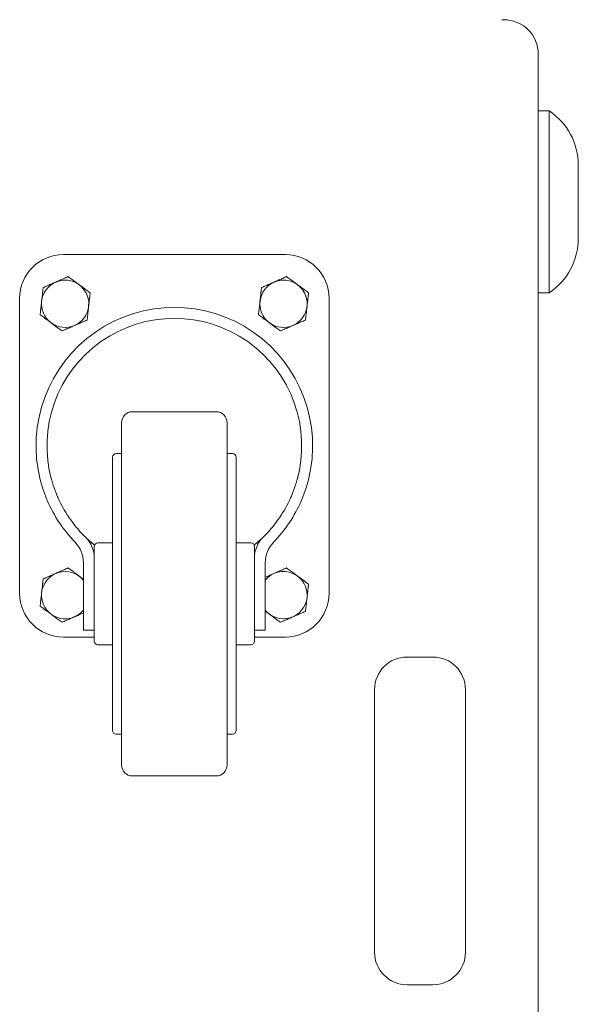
# Model space of a CAD drawing. Extents: x 22 to 3374, y -825 to 2267.
# Tile 6 of 12: x 350 to 503, y 1013 to 1283. Entities that reach past the tile are written whole.
import ezdxf

# ---------------------------------------------------------------- set-up
doc = ezdxf.new("R2010")
doc.units = 0
doc.layers.add('KF_SW_215E_SUSP_REAR', color=7, linetype='CONTINUOUS')

# ---------------------------------------------------------------- blocks, each defined once
blk = doc.blocks.new('KF_SW_215E_SUSP_REAR')
at = {"layer": 'KF_SW_215E_SUSP_REAR', "color": 7, "linetype": 'Continuous', "lineweight": 0}
for p, q in [((225.5, 0), (225, 0)), ((235, -1005.5), (235, -9.5)), ((238, -25), (235, -25)), ((238, -25), (238, -75)), ((246, -39.97), (246, -60.03)), ((246, -60.03), (246, -60.03)), ((104.5, -64.5), (165.5, -64.5)), ((100.2, -73), (100.49, -72.87)), ((100.49, -72.87), (100.78, -72.75)), ((100.78, -72.75), (101.05, -72.63)), ((101.05, -72.63), (101.33, -72.51)), ((101.33, -72.51), (101.6, -72.39)), ((101.6, -72.39), (101.87, -72.27)), ((101.87, -72.27), (102.13, -72.16)), ((102.13, -72.16), (102.4, -72.04)), ((102.4, -72.04), (102.67, -71.92)), ((102.67, -71.92), (102.93, -71.81)), ((102.93, -71.81), (103.2, -71.69)), ((103.2, -71.69), (103.47, -71.57)), ((103.47, -71.57), (103.75, -71.45)), ((103.75, -71.45), (104.03, -71.33)), ((104.03, -71.33), (104.31, -71.21)), ((104.31, -71.21), (104.6, -71.08)), ((104.6, -71.08), (104.9, -70.95)), ((104.9, -70.95), (105.2, -70.82)), ((105.2, -70.82), (105.52, -70.68)), ((105.52, -70.68), (105.84, -70.54)), ((105.84, -70.54), (106.13, -70.75)), ((106.13, -70.75), (106.4, -70.95)), ((106.4, -70.95), (106.67, -71.15)), ((106.67, -71.15), (106.93, -71.34)), ((106.93, -71.34), (107.18, -71.53)), ((107.18, -71.53), (107.43, -71.71)), ((107.43, -71.71), (107.68, -71.89)), ((107.68, -71.89), (107.92, -72.07)), ((107.92, -72.07), (108.16, -72.25)), ((108.16, -72.25), (108.39, -72.42)), ((108.39, -72.42), (108.63, -72.59)), ((108.63, -72.59), (108.86, -72.77)), ((108.86, -72.77), (109.09, -72.94)), ((109.09, -72.94), (109.33, -73.11)), ((160.2, -73), (160.49, -72.87)), ((160.49, -72.87), (160.78, -72.75)), ((160.78, -72.75), (161.05, -72.63)), ((161.05, -72.63), (161.33, -72.51)), ((161.33, -72.51), (161.6, -72.39)), ((161.6, -72.39), (161.87, -72.27)), ((161.87, -72.27), (162.13, -72.16)), ((162.13, -72.16), (162.4, -72.04)), ((162.4, -72.04), (162.67, -71.92)), ((162.67, -71.92), (162.93, -71.81)), ((162.93, -71.81), (163.2, -71.69)), ((163.2, -71.69), (163.47, -71.57)), ((163.47, -71.57), (163.75, -71.45)), ((163.75, -71.45), (164.03, -71.33)), ((164.03, -71.33), (164.31, -71.21)), ((164.31, -71.21), (164.6, -71.08)), ((164.6, -71.08), (164.9, -70.95)), ((164.9, -70.95), (165.2, -70.82)), ((165.2, -70.82), (165.52, -70.68)), ((165.52, -70.68), (165.84, -70.54)), ((165.84, -70.54), (166.13, -70.75)), ((166.13, -70.75), (166.4, -70.95)), ((166.4, -70.95), (166.67, -71.15)), ((166.67, -71.15), (166.93, -71.34)), ((166.93, -71.34), (167.18, -71.53)), ((167.18, -71.53), (167.43, -71.71)), ((167.43, -71.71), (167.68, -71.89)), ((167.68, -71.89), (167.92, -72.07)), ((167.92, -72.07), (168.16, -72.25)), ((168.16, -72.25), (168.39, -72.42)), ((168.39, -72.42), (168.63, -72.59)), ((168.63, -72.59), (168.86, -72.77)), ((168.86, -72.77), (169.09, -72.94)), ((169.09, -72.94), (169.33, -73.11)), ((98.71, -75.78), (98.73, -75.63)), ((98.73, -75.63), (98.74, -75.47)), ((98.74, -75.47), (98.76, -75.32)), ((98.76, -75.32), (98.78, -75.17)), ((98.78, -75.17), (98.8, -75.01)), ((98.8, -75.01), (98.81, -74.85)), ((98.81, -74.85), (98.83, -74.7)), ((98.83, -74.7), (98.85, -74.54)), ((98.85, -74.54), (98.87, -74.38)), ((98.87, -74.38), (98.89, -74.21)), ((98.89, -74.21), (98.9, -74.05)), ((98.9, -74.05), (98.92, -73.88)), ((98.92, -73.88), (98.94, -73.71)), ((98.94, -73.71), (98.96, -73.54)), ((98.96, -73.54), (99.29, -73.4)), ((99.29, -73.4), (99.6, -73.26)), ((99.6, -73.26), (99.91, -73.13)), ((99.91, -73.13), (100.2, -73)), ((109.33, -73.11), (109.56, -73.29)), ((109.56, -73.29), (109.8, -73.46)), ((109.8, -73.46), (110.04, -73.64)), ((110.04, -73.64), (110.29, -73.82)), ((110.29, -73.82), (110.54, -74)), ((110.54, -74), (110.79, -74.19)), ((110.79, -74.19), (111.05, -74.38)), ((111.05, -74.38), (111.32, -74.58)), ((111.32, -74.58), (111.59, -74.78)), ((111.59, -74.78), (111.88, -74.99)), ((111.8, -75.67), (111.79, -75.83)), ((111.82, -75.5), (111.8, -75.67)), ((111.84, -75.34), (111.82, -75.5)), ((111.86, -75.17), (111.84, -75.34)), ((111.88, -74.99), (111.86, -75.17)), ((158.71, -75.78), (158.73, -75.63)), ((158.73, -75.63), (158.74, -75.47)), ((158.74, -75.47), (158.76, -75.32)), ((158.76, -75.32), (158.78, -75.17)), ((158.78, -75.17), (158.8, -75.01)), ((158.8, -75.01), (158.81, -74.85)), ((158.81, -74.85), (158.83, -74.7)), ((158.83, -74.7), (158.85, -74.54)), ((158.85, -74.54), (158.87, -74.38)), ((158.87, -74.38), (158.89, -74.21)), ((158.89, -74.21), (158.9, -74.05)), ((158.9, -74.05), (158.92, -73.88)), ((158.92, -73.88), (158.94, -73.71)), ((158.94, -73.71), (158.96, -73.54)), ((158.96, -73.54), (159.29, -73.4)), ((159.29, -73.4), (159.6, -73.26)), ((159.6, -73.26), (159.91, -73.13)), ((159.91, -73.13), (160.2, -73)), ((169.33, -73.11), (169.56, -73.29)), ((169.56, -73.29), (169.8, -73.46)), ((169.8, -73.46), (170.04, -73.64)), ((170.04, -73.64), (170.29, -73.82)), ((170.29, -73.82), (170.54, -74)), ((170.54, -74), (170.79, -74.19)), ((170.79, -74.19), (171.05, -74.38)), ((171.05, -74.38), (171.32, -74.58)), ((171.32, -74.58), (171.59, -74.78)), ((171.59, -74.78), (171.88, -74.99)), ((171.8, -75.67), (171.79, -75.83)), ((171.82, -75.5), (171.8, -75.67)), ((171.84, -75.34), (171.82, -75.5)), ((171.86, -75.17), (171.84, -75.34)), ((171.88, -74.99), (171.86, -75.17)), ((238, -75), (235, -75)), ((92.5, -157.5), (92.5, -76.5)), ((98.41, -78.47), (98.42, -78.32)), ((98.42, -78.32), (98.44, -78.17)), ((98.44, -78.17), (98.46, -78.02)), ((98.46, -78.02), (98.47, -77.87)), ((98.47, -77.87), (98.49, -77.72)), ((98.49, -77.72), (98.51, -77.57)), ((98.51, -77.57), (98.52, -77.42)), ((98.52, -77.42), (98.54, -77.27)), ((98.54, -77.27), (98.56, -77.12)), ((98.56, -77.12), (98.57, -76.97)), ((98.57, -76.97), (98.59, -76.82)), ((98.59, -76.82), (98.61, -76.68)), ((98.61, -76.68), (98.62, -76.53)), ((98.62, -76.53), (98.64, -76.38)), ((98.64, -76.38), (98.66, -76.23)), ((98.66, -76.23), (98.68, -76.08)), ((98.68, -76.08), (98.69, -75.93)), ((98.69, -75.93), (98.71, -75.78)), ((111.51, -78.28), (111.49, -78.43)), ((111.53, -78.13), (111.51, -78.28)), ((111.54, -77.98), (111.53, -78.13)), ((111.56, -77.83), (111.54, -77.98)), ((111.58, -77.68), (111.56, -77.83)), ((111.59, -77.53), (111.58, -77.68)), ((111.61, -77.38), (111.59, -77.53)), ((111.63, -77.23), (111.61, -77.38)), ((111.64, -77.08), (111.63, -77.23)), ((111.66, -76.93), (111.64, -77.08)), ((111.68, -76.78), (111.66, -76.93)), ((111.7, -76.62), (111.68, -76.78)), ((111.71, -76.47), (111.7, -76.62)), ((111.73, -76.31), (111.71, -76.47)), ((111.75, -76.15), (111.73, -76.31)), ((111.77, -75.99), (111.75, -76.15)), ((111.79, -75.83), (111.77, -75.99)), ((158.41, -78.47), (158.42, -78.32)), ((158.42, -78.32), (158.44, -78.17)), ((158.44, -78.17), (158.46, -78.02)), ((158.46, -78.02), (158.47, -77.87)), ((158.47, -77.87), (158.49, -77.72)), ((158.49, -77.72), (158.51, -77.57)), ((158.51, -77.57), (158.52, -77.42)), ((158.52, -77.42), (158.54, -77.27)), ((158.54, -77.27), (158.56, -77.12)), ((158.56, -77.12), (158.57, -76.97)), ((158.57, -76.97), (158.59, -76.82)), ((158.59, -76.82), (158.61, -76.68)), ((158.61, -76.68), (158.62, -76.53)), ((158.62, -76.53), (158.64, -76.38)), ((158.64, -76.38), (158.66, -76.23)), ((158.66, -76.23), (158.68, -76.08)), ((158.68, -76.08), (158.69, -75.93)), ((158.69, -75.93), (158.71, -75.78)), ((171.51, -78.28), (171.49, -78.43)), ((171.53, -78.13), (171.51, -78.28)), ((171.54, -77.98), (171.53, -78.13)), ((171.56, -77.83), (171.54, -77.98)), ((171.58, -77.68), (171.56, -77.83)), ((171.59, -77.53), (171.58, -77.68)), ((171.61, -77.38), (171.59, -77.53)), ((171.63, -77.23), (171.61, -77.38)), ((171.64, -77.08), (171.63, -77.23)), ((171.66, -76.93), (171.64, -77.08)), ((171.68, -76.78), (171.66, -76.93)), ((171.7, -76.62), (171.68, -76.78)), ((171.71, -76.47), (171.7, -76.62)), ((171.73, -76.31), (171.71, -76.47)), ((171.75, -76.15), (171.73, -76.31)), ((171.77, -75.99), (171.75, -76.15)), ((171.79, -75.83), (171.77, -75.99)), ((177.5, -76.5), (177.5, -157.5)), ((98.12, -81.01), (98.14, -80.83)), ((98.41, -81.22), (98.12, -81.01)), ((98.14, -80.83), (98.16, -80.66)), ((98.16, -80.66), (98.18, -80.5)), ((98.18, -80.5), (98.2, -80.33)), ((98.2, -80.33), (98.21, -80.17)), ((98.21, -80.17), (98.23, -80.01)), ((98.23, -80.01), (98.25, -79.85)), ((98.25, -79.85), (98.27, -79.69)), ((98.27, -79.69), (98.29, -79.53)), ((98.29, -79.53), (98.3, -79.38)), ((98.3, -79.38), (98.32, -79.22)), ((98.32, -79.22), (98.34, -79.07)), ((98.34, -79.07), (98.36, -78.92)), ((98.36, -78.92), (98.37, -78.77)), ((98.37, -78.77), (98.39, -78.62)), ((98.39, -78.62), (98.41, -78.47)), ((111.2, -80.99), (111.19, -81.15)), ((111.22, -80.83), (111.2, -80.99)), ((111.24, -80.68), (111.22, -80.83)), ((111.26, -80.53), (111.24, -80.68)), ((111.27, -80.37), (111.26, -80.53)), ((111.29, -80.22), (111.27, -80.37)), ((111.31, -80.07), (111.29, -80.22)), ((111.32, -79.92), (111.31, -80.07)), ((111.34, -79.77), (111.32, -79.92)), ((111.36, -79.62), (111.34, -79.77)), ((111.38, -79.47), (111.36, -79.62)), ((111.39, -79.32), (111.38, -79.47)), ((111.41, -79.18), (111.39, -79.32)), ((111.43, -79.03), (111.41, -79.18)), ((111.44, -78.88), (111.43, -79.03)), ((111.46, -78.73), (111.44, -78.88)), ((111.48, -78.58), (111.46, -78.73)), ((111.49, -78.43), (111.48, -78.58)), ((158.12, -81.01), (158.14, -80.83)), ((158.41, -81.22), (158.12, -81.01)), ((158.14, -80.83), (158.16, -80.66)), ((158.16, -80.66), (158.18, -80.5)), ((158.18, -80.5), (158.2, -80.33)), ((158.2, -80.33), (158.21, -80.17)), ((158.21, -80.17), (158.23, -80.01)), ((158.23, -80.01), (158.25, -79.85)), ((158.25, -79.85), (158.27, -79.69)), ((158.27, -79.69), (158.29, -79.53)), ((158.29, -79.53), (158.3, -79.38)), ((158.3, -79.38), (158.32, -79.22)), ((158.32, -79.22), (158.34, -79.07)), ((158.34, -79.07), (158.36, -78.92)), ((158.36, -78.92), (158.37, -78.77)), ((158.37, -78.77), (158.39, -78.62)), ((158.39, -78.62), (158.41, -78.47)), ((171.2, -80.99), (171.19, -81.15)), ((171.22, -80.83), (171.2, -80.99)), ((171.24, -80.68), (171.22, -80.83)), ((171.26, -80.53), (171.24, -80.68)), ((171.27, -80.37), (171.26, -80.53)), ((171.29, -80.22), (171.27, -80.37)), ((171.31, -80.07), (171.29, -80.22)), ((171.32, -79.92), (171.31, -80.07)), ((171.34, -79.77), (171.32, -79.92)), ((171.36, -79.62), (171.34, -79.77)), ((171.38, -79.47), (171.36, -79.62)), ((171.39, -79.32), (171.38, -79.47)), ((171.41, -79.18), (171.39, -79.32)), ((171.43, -79.03), (171.41, -79.18)), ((171.44, -78.88), (171.43, -79.03)), ((171.46, -78.73), (171.44, -78.88)), ((171.48, -78.58), (171.46, -78.73)), ((171.49, -78.43), (171.48, -78.58)), ((98.68, -81.42), (98.41, -81.22)), ((98.95, -81.62), (98.68, -81.42)), ((99.21, -81.81), (98.95, -81.62)), ((99.46, -82), (99.21, -81.81)), ((99.71, -82.18), (99.46, -82)), ((99.96, -82.36), (99.71, -82.18)), ((100.2, -82.54), (99.96, -82.36)), ((100.44, -82.71), (100.2, -82.54)), ((100.67, -82.89), (100.44, -82.71)), ((100.91, -83.06), (100.67, -82.89)), ((101.14, -83.23), (100.91, -83.06)), ((101.37, -83.41), (101.14, -83.23)), ((101.61, -83.58), (101.37, -83.41)), ((101.84, -83.75), (101.61, -83.58)), ((102.08, -83.93), (101.84, -83.75)), ((108.13, -83.73), (107.87, -83.84)), ((108.4, -83.61), (108.13, -83.73)), ((108.67, -83.49), (108.4, -83.61)), ((108.95, -83.37), (108.67, -83.49)), ((109.22, -83.25), (108.95, -83.37)), ((109.51, -83.13), (109.22, -83.25)), ((109.8, -83), (109.51, -83.13)), ((110.09, -82.87), (109.8, -83)), ((110.4, -82.74), (110.09, -82.87)), ((110.71, -82.6), (110.4, -82.74)), ((111.04, -82.46), (110.71, -82.6)), ((111.06, -82.29), (111.04, -82.46)), ((111.08, -82.12), (111.06, -82.29)), ((111.1, -81.95), (111.08, -82.12)), ((111.11, -81.79), (111.1, -81.95)), ((111.13, -81.62), (111.11, -81.79)), ((111.15, -81.46), (111.13, -81.62)), ((111.17, -81.3), (111.15, -81.46)), ((111.19, -81.15), (111.17, -81.3)), ((158.68, -81.42), (158.41, -81.22)), ((158.95, -81.62), (158.68, -81.42)), ((159.21, -81.81), (158.95, -81.62)), ((159.46, -82), (159.21, -81.81)), ((159.71, -82.18), (159.46, -82)), ((159.96, -82.36), (159.71, -82.18)), ((160.2, -82.54), (159.96, -82.36)), ((160.44, -82.71), (160.2, -82.54)), ((160.67, -82.89), (160.44, -82.71)), ((160.91, -83.06), (160.67, -82.89)), ((161.14, -83.23), (160.91, -83.06)), ((161.37, -83.41), (161.14, -83.23)), ((161.61, -83.58), (161.37, -83.41)), ((161.84, -83.75), (161.61, -83.58)), ((162.08, -83.93), (161.84, -83.75)), ((168.13, -83.73), (167.87, -83.84)), ((168.4, -83.61), (168.13, -83.73)), ((168.67, -83.49), (168.4, -83.61)), ((168.95, -83.37), (168.67, -83.49)), ((169.22, -83.25), (168.95, -83.37)), ((169.51, -83.13), (169.22, -83.25)), ((169.8, -83), (169.51, -83.13)), ((170.09, -82.87), (169.8, -83)), ((170.4, -82.74), (170.09, -82.87)), ((170.71, -82.6), (170.4, -82.74)), ((171.04, -82.46), (170.71, -82.6)), ((171.06, -82.29), (171.04, -82.46)), ((171.08, -82.12), (171.06, -82.29)), ((171.1, -81.95), (171.08, -82.12)), ((171.11, -81.79), (171.1, -81.95)), ((171.13, -81.62), (171.11, -81.79)), ((171.15, -81.46), (171.13, -81.62)), ((171.17, -81.3), (171.15, -81.46)), ((171.19, -81.15), (171.17, -81.3)), ((102.32, -84.11), (102.08, -83.93)), ((102.57, -84.29), (102.32, -84.11)), ((102.82, -84.47), (102.57, -84.29)), ((103.07, -84.66), (102.82, -84.47)), ((103.33, -84.85), (103.07, -84.66)), ((103.6, -85.05), (103.33, -84.85)), ((103.87, -85.25), (103.6, -85.05)), ((104.16, -85.46), (103.87, -85.25)), ((104.48, -85.32), (104.16, -85.46)), ((104.8, -85.18), (104.48, -85.32)), ((105.1, -85.05), (104.8, -85.18)), ((105.4, -84.92), (105.1, -85.05)), ((105.69, -84.79), (105.4, -84.92)), ((105.97, -84.67), (105.69, -84.79)), ((106.25, -84.55), (105.97, -84.67)), ((106.53, -84.43), (106.25, -84.55)), ((106.8, -84.31), (106.53, -84.43)), ((107.07, -84.19), (106.8, -84.31)), ((107.33, -84.08), (107.07, -84.19)), ((107.6, -83.96), (107.33, -84.08)), ((107.87, -83.84), (107.6, -83.96)), ((162.32, -84.11), (162.08, -83.93)), ((162.57, -84.29), (162.32, -84.11)), ((162.82, -84.47), (162.57, -84.29)), ((163.07, -84.66), (162.82, -84.47)), ((163.33, -84.85), (163.07, -84.66)), ((163.6, -85.05), (163.33, -84.85)), ((163.87, -85.25), (163.6, -85.05)), ((164.16, -85.46), (163.87, -85.25)), ((164.48, -85.32), (164.16, -85.46)), ((164.8, -85.18), (164.48, -85.32)), ((165.1, -85.05), (164.8, -85.18)), ((165.4, -84.92), (165.1, -85.05)), ((165.69, -84.79), (165.4, -84.92)), ((165.97, -84.67), (165.69, -84.79)), ((166.25, -84.55), (165.97, -84.67)), ((166.53, -84.43), (166.25, -84.55)), ((166.8, -84.31), (166.53, -84.43)), ((167.07, -84.19), (166.8, -84.31)), ((167.33, -84.08), (167.07, -84.19)), ((167.6, -83.96), (167.33, -84.08)), ((167.87, -83.84), (167.6, -83.96)), ((146.5, -107.65), (123.5, -107.65)), ((120.5, -110.65), (120.5, -150.2)), ((149.5, -110.65), (149.5, -150.2)), ((118, -120.15), (118, -194.68)), ((120.5, -119.15), (119, -119.15)), ((151, -119.15), (149.5, -119.15)), ((152, -120.15), (152, -194.68)), ((98.22, -126.55), (98.17, -126.37)), ((98.27, -126.75), (98.22, -126.55)), ((98.33, -126.95), (98.27, -126.75)), ((98.38, -127.16), (98.33, -126.95)), ((101.28, -126.37), (101.33, -126.55)), ((101.33, -126.55), (101.39, -126.75)), ((101.39, -126.75), (101.45, -126.95)), ((101.45, -126.95), (101.51, -127.16)), ((168.49, -127.16), (168.55, -126.95)), ((168.55, -126.95), (168.61, -126.75)), ((168.61, -126.75), (168.67, -126.55)), ((168.67, -126.55), (168.72, -126.37)), ((171.67, -126.95), (171.62, -127.16)), ((171.73, -126.75), (171.67, -126.95)), ((171.78, -126.55), (171.73, -126.75)), ((171.83, -126.37), (171.78, -126.55)), ((98.44, -127.37), (98.38, -127.16)), ((98.51, -127.59), (98.44, -127.37)), ((98.57, -127.82), (98.51, -127.59)), ((98.64, -128.05), (98.57, -127.82)), ((98.71, -128.28), (98.64, -128.05)), ((98.79, -128.52), (98.71, -128.28)), ((98.87, -128.77), (98.79, -128.52)), ((98.95, -129.01), (98.87, -128.77)), ((99.03, -129.26), (98.95, -129.01)), ((99.12, -129.51), (99.03, -129.26)), ((99.21, -129.76), (99.12, -129.51)), ((99.3, -130.02), (99.21, -129.76)), ((101.51, -127.16), (101.57, -127.38)), ((101.57, -127.38), (101.64, -127.6)), ((101.64, -127.6), (101.72, -127.83)), ((101.72, -127.83), (101.79, -128.06)), ((101.79, -128.06), (101.87, -128.29)), ((101.87, -128.29), (101.95, -128.53)), ((101.95, -128.53), (102.04, -128.78)), ((102.04, -128.78), (102.13, -129.02)), ((102.13, -129.02), (102.22, -129.27)), ((102.22, -129.27), (102.32, -129.52)), ((102.32, -129.52), (102.41, -129.77)), ((167.59, -129.77), (167.68, -129.52)), ((167.68, -129.52), (167.78, -129.27)), ((167.78, -129.27), (167.87, -129.02)), ((167.87, -129.02), (167.96, -128.78)), ((167.96, -128.78), (168.05, -128.53)), ((168.05, -128.53), (168.13, -128.29)), ((168.13, -128.29), (168.21, -128.06)), ((168.21, -128.06), (168.28, -127.83)), ((168.28, -127.83), (168.36, -127.6)), ((168.36, -127.6), (168.43, -127.38)), ((168.43, -127.38), (168.49, -127.16)), ((170.79, -129.76), (170.7, -130.02)), ((170.88, -129.51), (170.79, -129.76)), ((170.97, -129.26), (170.88, -129.51)), ((171.05, -129.01), (170.97, -129.26)), ((171.13, -128.77), (171.05, -129.01)), ((171.21, -128.52), (171.13, -128.77)), ((171.29, -128.28), (171.21, -128.52)), ((171.36, -128.05), (171.29, -128.28)), ((171.43, -127.82), (171.36, -128.05)), ((171.49, -127.59), (171.43, -127.82)), ((171.56, -127.37), (171.49, -127.59)), ((171.62, -127.16), (171.56, -127.37)), ((99.39, -130.27), (99.3, -130.02)), ((99.49, -130.53), (99.39, -130.27)), ((99.59, -130.78), (99.49, -130.53)), ((99.69, -131.03), (99.59, -130.78)), ((99.79, -131.28), (99.69, -131.03)), ((99.89, -131.53), (99.79, -131.28)), ((99.99, -131.78), (99.89, -131.53)), ((100.1, -132.02), (99.99, -131.78)), ((102.41, -129.77), (102.51, -130.03)), ((102.51, -130.03), (102.62, -130.28)), ((102.62, -130.28), (102.72, -130.53)), ((102.72, -130.53), (102.83, -130.79)), ((102.83, -130.79), (102.94, -131.04)), ((102.94, -131.04), (103.05, -131.29)), ((103.05, -131.29), (103.16, -131.54)), ((103.16, -131.54), (103.27, -131.78)), ((103.27, -131.78), (103.39, -132.02)), ((166.61, -132.02), (166.73, -131.78)), ((166.73, -131.78), (166.84, -131.54)), ((166.84, -131.54), (166.95, -131.29)), ((166.95, -131.29), (167.06, -131.04)), ((167.06, -131.04), (167.17, -130.79)), ((167.17, -130.79), (167.28, -130.53)), ((167.28, -130.53), (167.38, -130.28)), ((167.38, -130.28), (167.49, -130.03)), ((167.49, -130.03), (167.59, -129.77)), ((170.01, -131.78), (169.9, -132.02)), ((170.11, -131.53), (170.01, -131.78)), ((170.21, -131.28), (170.11, -131.53)), ((170.31, -131.03), (170.21, -131.28)), ((170.41, -130.78), (170.31, -131.03)), ((170.51, -130.53), (170.41, -130.78)), ((170.61, -130.27), (170.51, -130.53)), ((170.7, -130.02), (170.61, -130.27)), ((113, -144.65), (113, -147.81)), ((118, -143.65), (114, -143.65)), ((156, -143.65), (152, -143.65)), ((157, -144.65), (157, -147.81)), ((113, -147.81), (113, -149.35)), ((157, -149.35), (157, -147.81)), ((103.75, -151.45), (104.03, -151.33)), ((104.03, -151.33), (104.31, -151.21)), ((104.31, -151.21), (104.6, -151.08)), ((104.6, -151.08), (104.9, -150.95)), ((104.9, -150.95), (105.2, -150.82)), ((105.2, -150.82), (105.52, -150.68)), ((105.52, -150.68), (105.84, -150.54)), ((105.84, -150.54), (106.04, -150.69)), ((106.04, -150.69), (106.24, -150.83)), ((106.24, -150.83), (106.43, -150.97)), ((106.43, -150.97), (106.62, -151.11)), ((106.62, -151.11), (106.8, -151.25)), ((106.8, -151.25), (106.98, -151.38)), ((106.98, -151.38), (107.16, -151.51)), ((110, -157.65), (110, -149.05)), ((113, -149.35), (113, -170.49)), ((120.5, -150.2), (120.5, -204.65)), ((149.5, -150.2), (149.5, -204.65)), ((157, -149.35), (157, -170.49)), ((160, -149.05), (160, -157.65)), ((163.78, -151.44), (164.02, -151.33)), ((164.02, -151.33), (164.26, -151.23)), ((164.26, -151.23), (164.51, -151.12)), ((164.51, -151.12), (164.76, -151.01)), ((164.76, -151.01), (165.02, -150.9)), ((165.02, -150.9), (165.29, -150.78)), ((165.29, -150.78), (165.56, -150.66)), ((165.56, -150.66), (165.84, -150.54)), ((165.84, -150.54), (166.13, -150.75)), ((166.13, -150.75), (166.4, -150.95)), ((166.4, -150.95), (166.67, -151.15)), ((166.67, -151.15), (166.93, -151.34)), ((166.93, -151.34), (167.18, -151.53)), ((98.89, -154.21), (98.9, -154.05)), ((98.9, -154.05), (98.92, -153.88)), ((98.92, -153.88), (98.94, -153.71)), ((98.94, -153.71), (98.96, -153.54)), ((98.96, -153.54), (99.29, -153.4)), ((99.29, -153.4), (99.6, -153.26)), ((99.6, -153.26), (99.91, -153.13)), ((99.91, -153.13), (100.2, -153)), ((100.2, -153), (100.49, -152.87)), ((100.49, -152.87), (100.78, -152.75)), ((100.78, -152.75), (101.05, -152.63)), ((101.05, -152.63), (101.33, -152.51)), ((101.33, -152.51), (101.6, -152.39)), ((101.6, -152.39), (101.87, -152.27)), ((101.87, -152.27), (102.13, -152.16)), ((102.13, -152.16), (102.4, -152.04)), ((102.4, -152.04), (102.67, -151.92)), ((102.67, -151.92), (102.93, -151.81)), ((102.93, -151.81), (103.2, -151.69)), ((103.2, -151.69), (103.47, -151.57)), ((103.47, -151.57), (103.75, -151.45)), ((107.16, -151.51), (107.34, -151.64)), ((107.34, -151.64), (107.51, -151.77)), ((107.51, -151.77), (107.68, -151.9)), ((107.68, -151.9), (107.85, -152.02)), ((107.85, -152.02), (108.02, -152.14)), ((108.02, -152.14), (108.18, -152.27)), ((108.18, -152.27), (108.35, -152.39)), ((108.35, -152.39), (108.51, -152.51)), ((108.51, -152.51), (108.68, -152.63)), ((108.68, -152.63), (108.84, -152.75)), ((108.84, -152.75), (109, -152.87)), ((109, -152.87), (109.17, -152.99)), ((109.17, -152.99), (109.33, -153.12)), ((109.33, -153.12), (109.5, -153.24)), ((109.5, -153.24), (109.66, -153.36)), ((109.66, -153.36), (109.83, -153.48)), ((109.83, -153.48), (110, -153.61)), ((160, -153.09), (160.25, -152.98)), ((160.25, -152.98), (160.5, -152.87)), ((160.5, -152.87), (160.75, -152.76)), ((160.75, -152.76), (160.99, -152.66)), ((160.99, -152.66), (161.23, -152.55)), ((161.23, -152.55), (161.46, -152.45)), ((161.46, -152.45), (161.69, -152.35)), ((161.69, -152.35), (161.92, -152.25)), ((161.92, -152.25), (162.15, -152.15)), ((162.15, -152.15), (162.38, -152.05)), ((162.38, -152.05), (162.61, -151.95)), ((162.61, -151.95), (162.84, -151.85)), ((162.84, -151.85), (163.07, -151.75)), ((163.07, -151.75), (163.31, -151.64)), ((163.31, -151.64), (163.54, -151.54)), ((163.54, -151.54), (163.78, -151.44)), ((167.18, -151.53), (167.43, -151.71)), ((167.43, -151.71), (167.68, -151.89)), ((167.68, -151.89), (167.92, -152.07)), ((167.92, -152.07), (168.16, -152.25)), ((168.16, -152.25), (168.39, -152.42)), ((168.39, -152.42), (168.63, -152.59)), ((168.63, -152.59), (168.86, -152.77)), ((168.86, -152.77), (169.09, -152.94)), ((169.09, -152.94), (169.33, -153.11)), ((169.33, -153.11), (169.56, -153.29)), ((169.56, -153.29), (169.8, -153.46)), ((169.8, -153.46), (170.04, -153.64)), ((170.04, -153.64), (170.29, -153.82)), ((170.29, -153.82), (170.54, -154)), ((170.54, -154), (170.79, -154.19)), ((98.59, -156.82), (98.61, -156.68)), ((98.61, -156.68), (98.62, -156.53)), ((98.62, -156.53), (98.64, -156.38)), ((98.64, -156.38), (98.66, -156.23)), ((98.66, -156.23), (98.68, -156.08)), ((98.68, -156.08), (98.69, -155.93)), ((98.69, -155.93), (98.71, -155.78)), ((98.71, -155.78), (98.73, -155.63)), ((98.73, -155.63), (98.74, -155.47)), ((98.74, -155.47), (98.76, -155.32)), ((98.76, -155.32), (98.78, -155.17)), ((98.78, -155.17), (98.8, -155.01)), ((98.8, -155.01), (98.81, -154.85)), ((98.81, -154.85), (98.83, -154.7)), ((98.83, -154.7), (98.85, -154.54)), ((98.85, -154.54), (98.87, -154.38)), ((98.87, -154.38), (98.89, -154.21)), ((170.79, -154.19), (171.05, -154.38)), ((171.05, -154.38), (171.32, -154.58)), ((171.32, -154.58), (171.59, -154.78)), ((171.59, -154.78), (171.88, -154.99)), ((171.68, -156.78), (171.66, -156.93)), ((171.7, -156.62), (171.68, -156.78)), ((171.71, -156.47), (171.7, -156.62)), ((171.73, -156.31), (171.71, -156.47)), ((171.75, -156.15), (171.73, -156.31)), ((171.77, -155.99), (171.75, -156.15)), ((171.79, -155.83), (171.77, -155.99)), ((171.8, -155.67), (171.79, -155.83)), ((171.82, -155.5), (171.8, -155.67)), ((171.84, -155.34), (171.82, -155.5)), ((171.86, -155.17), (171.84, -155.34)), ((171.88, -154.99), (171.86, -155.17)), ((98.29, -159.53), (98.3, -159.38)), ((98.3, -159.38), (98.32, -159.22)), ((98.32, -159.22), (98.34, -159.07)), ((98.34, -159.07), (98.36, -158.92)), ((98.36, -158.92), (98.37, -158.77)), ((98.37, -158.77), (98.39, -158.62)), ((98.39, -158.62), (98.41, -158.47)), ((98.41, -158.47), (98.42, -158.32)), ((98.42, -158.32), (98.44, -158.17)), ((98.44, -158.17), (98.46, -158.02)), ((98.46, -158.02), (98.47, -157.87)), ((98.47, -157.87), (98.49, -157.72)), ((98.49, -157.72), (98.51, -157.57)), ((98.51, -157.57), (98.52, -157.42)), ((98.52, -157.42), (98.54, -157.27)), ((98.54, -157.27), (98.56, -157.12)), ((98.56, -157.12), (98.57, -156.97)), ((98.57, -156.97), (98.59, -156.82)), ((110, -157.65), (110, -167.65)), ((160, -167.65), (160, -157.65)), ((171.38, -159.47), (171.36, -159.62)), ((171.39, -159.32), (171.38, -159.47)), ((171.41, -159.18), (171.39, -159.32)), ((171.43, -159.03), (171.41, -159.18)), ((171.44, -158.88), (171.43, -159.03)), ((171.46, -158.73), (171.44, -158.88)), ((171.48, -158.58), (171.46, -158.73)), ((171.49, -158.43), (171.48, -158.58)), ((171.51, -158.28), (171.49, -158.43)), ((171.53, -158.13), (171.51, -158.28)), ((171.54, -157.98), (171.53, -158.13)), ((171.56, -157.83), (171.54, -157.98)), ((171.58, -157.68), (171.56, -157.83)), ((171.59, -157.53), (171.58, -157.68)), ((171.61, -157.38), (171.59, -157.53)), ((171.63, -157.23), (171.61, -157.38)), ((171.64, -157.08), (171.63, -157.23)), ((171.66, -156.93), (171.64, -157.08)), ((98.12, -161.01), (98.14, -160.83)), ((98.41, -161.22), (98.12, -161.01)), ((98.14, -160.83), (98.16, -160.66)), ((98.16, -160.66), (98.18, -160.5)), ((98.18, -160.5), (98.2, -160.33)), ((98.2, -160.33), (98.21, -160.17)), ((98.21, -160.17), (98.23, -160.01)), ((98.23, -160.01), (98.25, -159.85)), ((98.25, -159.85), (98.27, -159.69)), ((98.27, -159.69), (98.29, -159.53)), ((98.68, -161.42), (98.41, -161.22)), ((98.95, -161.62), (98.68, -161.42)), ((99.21, -161.81), (98.95, -161.62)), ((99.46, -162), (99.21, -161.81)), ((99.71, -162.18), (99.46, -162)), ((99.96, -162.36), (99.71, -162.18)), ((171.08, -162.12), (171.06, -162.29)), ((171.1, -161.95), (171.08, -162.12)), ((171.11, -161.79), (171.1, -161.95)), ((171.13, -161.62), (171.11, -161.79)), ((171.15, -161.46), (171.13, -161.62)), ((171.17, -161.3), (171.15, -161.46)), ((171.19, -161.15), (171.17, -161.3)), ((171.2, -160.99), (171.19, -161.15)), ((171.22, -160.83), (171.2, -160.99)), ((171.24, -160.68), (171.22, -160.83)), ((171.26, -160.53), (171.24, -160.68)), ((171.27, -160.37), (171.26, -160.53)), ((171.29, -160.22), (171.27, -160.37)), ((171.31, -160.07), (171.29, -160.22)), ((171.32, -159.92), (171.31, -160.07)), ((171.34, -159.77), (171.32, -159.92)), ((171.36, -159.62), (171.34, -159.77)), ((100.2, -162.54), (99.96, -162.36)), ((100.44, -162.71), (100.2, -162.54)), ((100.67, -162.89), (100.44, -162.71)), ((100.91, -163.06), (100.67, -162.89)), ((101.14, -163.23), (100.91, -163.06)), ((101.37, -163.41), (101.14, -163.23)), ((101.61, -163.58), (101.37, -163.41)), ((101.84, -163.75), (101.61, -163.58)), ((102.08, -163.93), (101.84, -163.75)), ((102.32, -164.11), (102.08, -163.93)), ((102.57, -164.29), (102.32, -164.11)), ((102.82, -164.47), (102.57, -164.29)), ((103.07, -164.66), (102.82, -164.47)), ((103.33, -164.85), (103.07, -164.66)), ((103.6, -165.05), (103.33, -164.85)), ((105.49, -164.88), (105.24, -164.99)), ((105.74, -164.77), (105.49, -164.88)), ((105.98, -164.67), (105.74, -164.77)), ((106.22, -164.56), (105.98, -164.67)), ((106.46, -164.46), (106.22, -164.56)), ((106.69, -164.36), (106.46, -164.46)), ((106.93, -164.25), (106.69, -164.36)), ((107.16, -164.15), (106.93, -164.25)), ((107.39, -164.05), (107.16, -164.15)), ((107.62, -163.95), (107.39, -164.05)), ((107.85, -163.85), (107.62, -163.95)), ((108.08, -163.75), (107.85, -163.85)), ((108.31, -163.65), (108.08, -163.75)), ((108.54, -163.55), (108.31, -163.65)), ((108.77, -163.45), (108.54, -163.55)), ((109.01, -163.34), (108.77, -163.45)), ((109.25, -163.24), (109.01, -163.34)), ((109.5, -163.13), (109.25, -163.24)), ((109.75, -163.02), (109.5, -163.13)), ((110, -162.91), (109.75, -163.02)), ((160.17, -162.52), (160, -162.39)), ((160.34, -162.64), (160.17, -162.52)), ((160.5, -162.76), (160.34, -162.64)), ((160.67, -162.88), (160.5, -162.76)), ((160.83, -163.01), (160.67, -162.88)), ((161, -163.13), (160.83, -163.01)), ((161.16, -163.25), (161, -163.13)), ((161.32, -163.37), (161.16, -163.25)), ((161.49, -163.49), (161.32, -163.37)), ((161.65, -163.61), (161.49, -163.49)), ((161.82, -163.73), (161.65, -163.61)), ((161.98, -163.86), (161.82, -163.73)), ((162.15, -163.98), (161.98, -163.86)), ((162.32, -164.1), (162.15, -163.98)), ((162.49, -164.23), (162.32, -164.1)), ((162.66, -164.36), (162.49, -164.23)), ((162.84, -164.49), (162.66, -164.36)), ((163.02, -164.62), (162.84, -164.49)), ((163.2, -164.75), (163.02, -164.62)), ((163.38, -164.89), (163.2, -164.75)), ((163.57, -165.03), (163.38, -164.89)), ((165.69, -164.79), (165.4, -164.92)), ((165.97, -164.67), (165.69, -164.79)), ((166.25, -164.55), (165.97, -164.67)), ((166.53, -164.43), (166.25, -164.55)), ((166.8, -164.31), (166.53, -164.43)), ((167.07, -164.19), (166.8, -164.31)), ((167.33, -164.08), (167.07, -164.19)), ((167.6, -163.96), (167.33, -164.08)), ((167.87, -163.84), (167.6, -163.96)), ((168.13, -163.73), (167.87, -163.84)), ((168.4, -163.61), (168.13, -163.73)), ((168.67, -163.49), (168.4, -163.61)), ((168.95, -163.37), (168.67, -163.49)), ((169.22, -163.25), (168.95, -163.37)), ((169.51, -163.13), (169.22, -163.25)), ((169.8, -163), (169.51, -163.13)), ((170.09, -162.87), (169.8, -163)), ((170.4, -162.74), (170.09, -162.87)), ((170.71, -162.6), (170.4, -162.74)), ((171.04, -162.46), (170.71, -162.6)), ((171.06, -162.29), (171.04, -162.46)), ((103.87, -165.25), (103.6, -165.05)), ((104.16, -165.46), (103.87, -165.25)), ((104.44, -165.34), (104.16, -165.46)), ((104.71, -165.22), (104.44, -165.34)), ((104.98, -165.1), (104.71, -165.22)), ((105.24, -164.99), (104.98, -165.1)), ((163.76, -165.17), (163.57, -165.03)), ((163.96, -165.31), (163.76, -165.17)), ((164.16, -165.46), (163.96, -165.31)), ((164.48, -165.32), (164.16, -165.46)), ((164.8, -165.18), (164.48, -165.32)), ((165.1, -165.05), (164.8, -165.18)), ((165.4, -164.92), (165.1, -165.05)), ((113, -169.5), (104.5, -169.5)), ((110, -167.65), (113, -167.65)), ((157, -167.65), (160, -167.65)), ((165.5, -169.5), (157, -169.5)), ((113, -170.49), (113, -170.65)), ((118, -171.65), (114, -171.65)), ((156, -171.65), (152, -171.65)), ((157, -170.49), (157, -170.65)), ((199, -175), (206, -175)), ((190, -256), (190, -184)), ((215, -184), (215, -256)), ((118, -194.68), (118, -195.15)), ((120.5, -196.15), (119, -196.15)), ((151, -196.15), (149.5, -196.15)), ((152, -194.68), (152, -195.15)), ((146.5, -207.65), (123.5, -207.65)), ((206, -265), (199, -265))]:
    blk.add_line(p, q, dxfattribs=at)
for centre, radius, start, end in [((225.5, -9.5), 9.5, 0, 90), ((228, -39.97), 18, 0, 56.251), ((228, -60.03), 18, 303.749, 0), ((104.5, -76.5), 12, 90, 180), ((165.5, -76.5), 12, 0, 90), ((105, -78), 6.5, 353.5726, 173.5726), ((165, -78), 6.5, 353.5726, 173.5726), ((105, -78), 6.5, 173.5726, 353.5726), ((165, -78), 6.5, 173.5726, 353.5726), ((135, -117), 38, 345.7309, 194.2691), ((135, -117), 35, 344.4784, 195.5216), ((123.5, -110.65), 3, 90, 180), ((146.5, -110.65), 3, 0, 90), ((119, -120.15), 1, 90, 180), ((151, -120.15), 1, 0, 90), ((135, -117), 38, 203.2872, 224.1605), ((135, -117), 35, 205.4185, 225.7593), ((135, -117), 35, 314.2407, 334.5815), ((135, -117), 38, 315.8395, 336.7128), ((135, -117), 35, 225.7593, 231.2072), ((105, -147.81), 8, 0, 45.7593), ((135, -117), 35, 308.7928, 314.2407), ((165, -147.81), 8, 134.2407, 180), ((102, -149.05), 8, 0, 44.1605), ((114, -144.65), 1, 90, 180), ((156, -144.65), 1, 0, 90), ((168, -149.05), 8, 135.8395, 180), ((105, -158), 6.5, 39.7151, 173.5726), ((165, -158), 6.5, 353.5726, 140.2849), ((104.5, -157.5), 12, 180, 270), ((105, -158), 6.5, 173.5726, 320.2849), ((165, -158), 6.5, 219.7151, 353.5726), ((165.5, -157.5), 12, 270, 0), ((114, -170.65), 1, 180, 270), ((156, -170.65), 1, 270, 0), ((199, -184), 9, 90, 180), ((206, -184), 9, 0, 90), ((119, -195.15), 1, 180, 270), ((151, -195.15), 1, 270, 0), ((123.5, -204.65), 3, 180, 270), ((146.5, -204.65), 3, 270, 0), ((199, -256), 9, 180, 270), ((206, -256), 9, 270, 0)]:
    blk.add_arc(centre, radius, start, end, dxfattribs=at)

msp = doc.modelspace()

# ---------------------------------------------------------------- block references
at = {"layer": 'KF_SW_215E_SUSP_REAR'}
msp.add_blockref('KF_SW_215E_SUSP_REAR', (257.29, 1283.41), dxfattribs=at)

doc.saveas('drawing.dxf')
